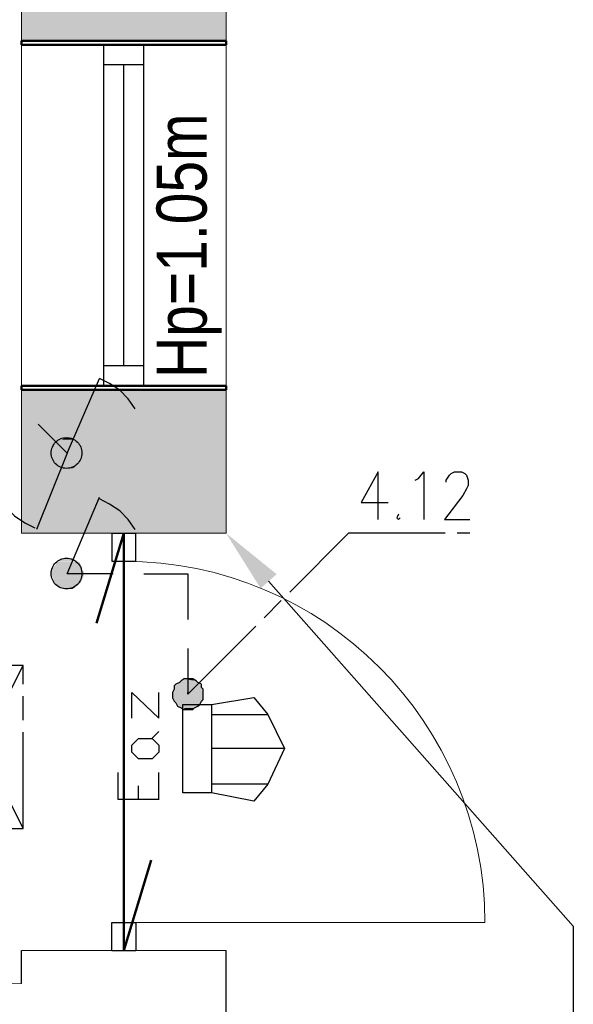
# Model space of a CAD drawing. Header units: millimetres. Extents: x 282377 to 1404227, y -783705 to 1038705.
# Tile 239 of 243: x 386963 to 387101, y 9163 to 9409. Entities that reach past the tile are written whole.
import ezdxf

# ---------------------------------------------------------------- set-up
doc = ezdxf.new("R2010")
doc.units = ezdxf.units.MM
doc.linetypes.add('ACAD_ISO08W100', pattern=[36, 24, -3, 6, -3])
doc.layers.add('!!ELEKTRYKA', color=7, linetype='Continuous')
doc.styles.add('BIKTS', font='bikromsw.shx', dxfattribs={"width": 0.85})

msp = doc.modelspace()

# ---------------------------------------------------------------- hatches: boundary and pattern name
at = {"layer": '!!ELEKTRYKA'}
h = msp.add_hatch(color=252, dxfattribs=at)
h.dxf.hatch_style = 1
h.paths.add_polyline_path([(387014.2, 9450.36), (386963.2, 9450.36), (386963.2, 9403.36), (387014.2, 9403.36)])
h = msp.add_hatch(color=252, dxfattribs=at)
h.dxf.hatch_style = 1
h.paths.add_polyline_path([(387014.2, 9316.36), (386963.2, 9316.36), (386963.2, 9280.61), (387014.2, 9280.61)])

# ---------------------------------------------------------------- linework, layer by layer
at = {"layer": '!!ELEKTRYKA', "color": 252, "lineweight": 20}
for p, q in [((387014.2, 9280.61), (387014.2, 9668.62)), ((386963.2, 9280.61), (386963.2, 9571.86)), ((386963.2, 9403.36), (387014.2, 9403.36)), ((386963.2, 9403.36), (387014.2, 9403.36)), ((386963.2, 9403.36), (387014.2, 9403.36)), ((386993.7, 9402.36), (386983.7, 9402.36)), ((386993.7, 9317.36), (386983.7, 9317.36)), ((386963.2, 9316.36), (387014.2, 9316.36)), ((386963.2, 9280.61), (387014.2, 9280.61)), ((386988.7, 9183.61), (387078.7, 9183.61)), ((386963.2, 9168.36), (386963.2, 9176.61)), ((386963.2, 9176.61), (387014.2, 9176.61)), ((386963.2, 9168.36), (386710.2, 9165.3))]:
    msp.add_line(p, q, dxfattribs=at)
at = {"layer": '!!ELEKTRYKA', "color": 252, "lineweight": 50}
for p, q in [((386963.2, 9403.36), (387014.2, 9403.36)), ((386963.2, 9402.36), (386963.2, 9403.36)), ((387014.2, 9403.36), (387014.2, 9402.36)), ((387014.2, 9402.36), (386963.2, 9402.36)), ((386963.2, 9317.36), (387014.2, 9317.36)), ((386963.2, 9316.36), (386963.2, 9317.36)), ((387014.2, 9317.36), (387014.2, 9316.36)), ((387014.2, 9316.36), (386963.2, 9316.36)), ((386988.7, 9280.61), (386981.89, 9258.15)), ((386988.7, 9176.61), (386988.7, 9280.61)), ((386995.5, 9199.07), (386988.7, 9176.61))]:
    msp.add_line(p, q, dxfattribs=at)
at = {"layer": '!!ELEKTRYKA', "color": 252}
for p, q in [((386983.7, 9317.36), (386983.7, 9402.36)), ((386993.7, 9317.36), (386993.7, 9402.36)), ((386993.7, 9397.36), (386983.7, 9397.36)), ((386988.7, 9322.36), (386988.7, 9397.36)), ((386993.7, 9322.36), (386983.7, 9322.36)), ((386985.7, 9280.61), (386991.7, 9280.61)), ((386985.7, 9280.61), (386985.7, 9273.61)), ((386991.7, 9273.61), (386991.7, 9280.61)), ((386985.7, 9273.61), (386991.7, 9273.61)), ((386985.7, 9183.61), (386991.7, 9183.61)), ((386985.7, 9176.61), (386985.7, 9183.61)), ((386991.7, 9183.61), (386991.7, 9176.61)), ((386963.2, 9168.36), (386963.2, 9176.61)), ((386985.7, 9176.61), (386991.7, 9176.61)), ((387014.2, 9168.98), (387014.2, 9176.61)), ((387014.2, 8013.62), (387014.2, 9168.98))]:
    msp.add_line(p, q, dxfattribs=at)
at = {"layer": '!!ELEKTRYKA', "color": 252, "linetype": 'ByBlock', "lineweight": -2}
msp.add_line((387100.73, 9182.68), (387100.73, 9018.67), dxfattribs=at)
at = {"layer": '!!ELEKTRYKA', "color": 5, "linetype": 'ACAD_ISO08W100', "lineweight": -3}
for points in [[(386974.62, 9300.57), (386982.68, 9319.2)], [(386991.51, 9311.59), (386989.79, 9314.12), (386987.72, 9316.24), (386985.17, 9317.94), (386982.62, 9319.21)], [(386967.37, 9307.78), (386974.55, 9300.58)], [(386974.55, 9300.58), (386966.96, 9281.53)], [(387052.07, 9295.92), (387047.83, 9288.3), (387054.6, 9288.3)], [(387052.04, 9295.93), (387052.04, 9284.07)], [(387061.36, 9293.81), (387062.18, 9294.23), (387063.47, 9295.92), (387063.47, 9284.07)], [(387069.01, 9293.37), (387069.01, 9293.8), (387069.89, 9295.06), (387070.3, 9295.49), (387071.13, 9295.91), (387072.83, 9295.91), (387073.71, 9295.49), (387074.12, 9295.06), (387074.53, 9293.8), (387074.53, 9292.52), (387074.12, 9291.68), (387073.24, 9289.98), (387068.6, 9284.05), (387074.94, 9284.05)], [(386957.64, 9289.58), (386959.36, 9287.03), (386961.44, 9284.92), (386964, 9283.22), (386966.55, 9281.96)], [(386986.06, 9270.51), (386974.62, 9270.51), (386982.68, 9289.56)], [(386991.51, 9281.53), (386989.79, 9284.07), (386987.72, 9286.19), (386985.17, 9287.88), (386982.62, 9289.15)], [(387057.14, 9285.33), (387056.73, 9284.48), (387057.14, 9284.06), (387057.56, 9284.48)], [(387004.63, 9251.89), (387004.63, 9240.46), (387044.83, 9280.68), (387074.91, 9280.68)], [(386993.66, 9270.51), (387004.67, 9270.51), (387004.67, 9259.08)], [(387004.63, 9240.46), (387004.63, 9240.89)]]:
    msp.add_lwpolyline(points, dxfattribs=at)
at = {"layer": '!!ELEKTRYKA', "color": 252, "linetype": 'ByBlock', "lineweight": -2}
msp.add_lwpolyline([(387024.79, 9268.62), (387100.73, 9182.68)], dxfattribs=at)
at = {"layer": '!!ELEKTRYKA', "color": 1, "linetype": 'ACAD_ISO08W100', "lineweight": -3}
for points in [[(386963.63, 9207.01), (386963.63, 9247.65), (386943.29, 9247.65), (386943.29, 9207.01), (386963.63, 9207.01), (386943.29, 9247.65)], [(386943.29, 9207.01), (386963.63, 9247.65)], [(386990.69, 9234.53), (386990.69, 9240.88), (386997.44, 9234.53), (386997.44, 9240.88)], [(387010.57, 9237.92), (387021.14, 9239.62), (387024.57, 9235.38)], [(387010.57, 9235.38), (387024.57, 9235.38), (387028.76, 9226.92), (387024.57, 9218.03), (387010.57, 9218.03)], [(386995.73, 9229.46), (386997.45, 9231.16)], [(387028.76, 9226.92), (387010.57, 9226.92)], [(386997.5, 9214.21), (386987.31, 9214.21), (386987.31, 9220.98)], [(386997.44, 9214.22), (386997.44, 9220.99)], [(386992.35, 9214.22), (386992.35, 9217.61)], [(387024.57, 9218.03), (387021.14, 9213.79), (387010.57, 9215.91)]]:
    msp.add_lwpolyline(points, dxfattribs=at)
at = {"layer": '!!ELEKTRYKA', "color": 5, "linetype": 'ACAD_ISO08W100', "lineweight": -3}
msp.add_lwpolyline([(387002.08, 9237.5), (387002.97, 9237.07), (387003.38, 9236.65), (387004.21, 9236.65), (387005.1, 9236.65), (387005.92, 9236.65), (387006.34, 9237.07), (387007.17, 9237.5), (387007.64, 9237.92), (387008.05, 9238.77), (387008.47, 9239.19), (387008.47, 9240.04), (387008.47, 9240.88), (387008.47, 9241.73), (387008.05, 9242.16), (387008.05, 9243), (387007.17, 9243.42), (387006.75, 9243.85), (387005.92, 9244.27), (387005.1, 9244.27), (387004.62, 9244.27), (387003.79, 9244.27), (387002.97, 9243.85), (387002.55, 9243.42), (387001.67, 9243), (387001.25, 9242.58), (387001.25, 9241.73), (387000.84, 9240.88), (387000.84, 9240.04), (387000.84, 9239.61), (387001.25, 9238.77), (387001.67, 9238.34)], close=True, dxfattribs=at)
at = {"layer": '!!ELEKTRYKA', "color": 1, "linetype": 'ACAD_ISO08W100', "lineweight": -3}
for points in [[(387010.6, 9215.9), (387003.39, 9215.9), (387003.39, 9237.92), (387010.6, 9237.92)], [(386997.44, 9227.75), (386997.44, 9226.06), (386995.79, 9224.37), (386992.41, 9224.37), (386990.69, 9226.06), (386990.69, 9227.75), (386992.41, 9229.45), (386995.79, 9229.45)]]:
    msp.add_lwpolyline(points, close=True, dxfattribs=at)
at = {"layer": '!!ELEKTRYKA', "color": 5, "linetype": 'ACAD_ISO08W100', "lineweight": -3}
for centre in [(386974.43, 9300.61), (386974.43, 9300.61), (386974.43, 9270.55), (386974.43, 9270.55)]:
    msp.add_circle(centre, 3.83, dxfattribs=at)
at = {"layer": '!!ELEKTRYKA', "color": 252, "lineweight": 20}
msp.add_arc((386988.7, 9183.61), 90, 0, 90, dxfattribs=at)
at = {"layer": '!!ELEKTRYKA', "color": 5, "linetype": 'ACAD_ISO08W100', "lineweight": -3}
for points in [[(386978, 9302.68), (386971.24, 9302.26), (386978.41, 9302.26)], [(386978, 9302.68), (386971.65, 9302.68), (386971.24, 9302.26)], [(386977.58, 9303.53), (386971.65, 9302.69), (386978, 9302.69)], [(386977.58, 9303.53), (386972.06, 9303.53), (386971.65, 9302.69)], [(386976.75, 9303.96), (386972.06, 9303.53), (386977.58, 9303.53)], [(386976.75, 9303.96), (386972.48, 9303.96), (386972.06, 9303.53)], [(386975.44, 9304.39), (386973.31, 9303.96), (386976.27, 9303.96)], [(386975.44, 9304.39), (386974.14, 9304.39), (386973.31, 9303.96)], [(386978.34, 9302.28), (386970.75, 9301.43), (386978.34, 9301.43)], [(386978.34, 9302.28), (386971.17, 9302.28), (386970.75, 9301.43)], [(386978.34, 9301.43), (386970.75, 9300.58), (386978.82, 9300.58)], [(386978.34, 9301.43), (386970.75, 9301.43), (386970.75, 9300.58)], [(386978.82, 9300.58), (386970.75, 9300.16), (386978.82, 9300.16)], [(386978.82, 9300.58), (386970.75, 9300.58), (386970.75, 9300.16)], [(386978.82, 9300.16), (386970.75, 9300.16), (386971.17, 9299.31)], [(386978.83, 9300.14), (386971.24, 9299.3), (386978.41, 9299.3)], [(386978.41, 9299.3), (386971.24, 9298.45), (386978, 9298.45)], [(386978.41, 9299.3), (386971.24, 9299.3), (386971.24, 9298.45)], [(386978, 9298.45), (386971.24, 9298.45), (386971.65, 9298.03)], [(386978, 9298.45), (386971.65, 9298.03), (386977.58, 9298.03)], [(386977.58, 9298.03), (386971.65, 9298.03), (386972.48, 9297.6)], [(386977.58, 9298.03), (386972.48, 9297.61), (386977.16, 9297.61)], [(386977.16, 9297.61), (386972.48, 9297.61), (386972.89, 9297.18)], [(386977.1, 9297.62), (386972.89, 9297.19), (386976.69, 9297.19)], [(386976.69, 9297.19), (386972.89, 9297.19), (386973.72, 9296.77)], [(386976.68, 9297.2), (386973.72, 9296.78), (386975.85, 9296.78)], [(386977.58, 9273.47), (386971.65, 9272.63), (386978, 9272.63)], [(386977.58, 9273.47), (386972.06, 9273.47), (386971.65, 9272.63)], [(386976.75, 9273.9), (386972.06, 9273.48), (386977.58, 9273.48)], [(386976.75, 9273.9), (386972.48, 9273.9), (386972.06, 9273.48)], [(386976.27, 9274.33), (386972.48, 9273.9), (386976.69, 9273.9)], [(386976.27, 9274.33), (386973.31, 9274.33), (386972.48, 9273.9)], [(386978.34, 9272.22), (386970.75, 9271.37), (386978.34, 9271.37)], [(386978.34, 9272.22), (386971.17, 9272.22), (386970.75, 9271.37)], [(386978.34, 9271.37), (386970.75, 9270.95), (386978.82, 9270.95)], [(386978.34, 9271.37), (386970.75, 9271.37), (386970.75, 9270.95)], [(386978.82, 9270.95), (386970.75, 9270.1), (386978.82, 9270.1)], [(386978.82, 9270.95), (386970.75, 9270.95), (386970.75, 9270.1)], [(386978, 9272.62), (386971.24, 9272.2), (386978.41, 9272.2)], [(386978, 9272.62), (386971.65, 9272.62), (386971.24, 9272.2)], [(386978.82, 9270.1), (386970.75, 9270.1), (386971.17, 9269.25)], [(386978.83, 9270.09), (386971.24, 9269.24), (386978.41, 9269.24)], [(386978.41, 9269.24), (386971.24, 9268.39), (386978, 9268.39)], [(386978.41, 9269.24), (386971.24, 9269.24), (386971.24, 9268.39)], [(386978, 9268.39), (386971.24, 9268.39), (386971.65, 9267.97)], [(386978, 9268.4), (386971.65, 9267.97), (386977.58, 9267.97)], [(386977.58, 9267.97), (386971.65, 9267.97), (386972.48, 9267.55)], [(386977.58, 9267.98), (386972.48, 9267.55), (386977.16, 9267.55)], [(386977.16, 9267.55), (386972.48, 9267.55), (386972.89, 9267.13)], [(386977.1, 9267.56), (386972.89, 9267.14), (386976.69, 9267.14)], [(386976.69, 9267.14), (386972.89, 9267.14), (386973.72, 9266.71)], [(386976.68, 9267.14), (386973.72, 9266.71), (386975.85, 9266.71)], [(387002.98, 9243.84), (387007.23, 9243.42), (387002.56, 9243.42)], [(387003.81, 9244.26), (387006.35, 9243.84), (387002.98, 9243.84)], [(387002.98, 9243.84), (387006.35, 9243.84), (387007.23, 9243.42)], [(387003.81, 9244.27), (387005.93, 9244.27), (387006.35, 9243.85)], [(387001.25, 9241.73), (387008.47, 9241.3), (387000.84, 9241.3)], [(387000.84, 9241.3), (387008.47, 9240.46), (387000.84, 9240.46)], [(387000.84, 9241.3), (387008.47, 9241.3), (387008.47, 9240.46)], [(387001.67, 9243), (387008.05, 9242.58), (387001.25, 9242.58)], [(387001.25, 9242.58), (387008.47, 9241.74), (387001.25, 9241.74)], [(387001.25, 9242.58), (387008.05, 9242.58), (387008.47, 9241.74)], [(387001.25, 9241.74), (387008.47, 9241.74), (387008.47, 9241.31)], [(387002.49, 9243.43), (387007.58, 9243.01), (387001.67, 9243.01)], [(387001.67, 9243.01), (387007.58, 9243.01), (387007.99, 9242.58)], [(387002.56, 9243.42), (387007.23, 9243.42), (387007.65, 9242.99)], [(387000.84, 9240.46), (387008.47, 9239.61), (387000.84, 9239.61)], [(387000.84, 9240.46), (387008.47, 9240.46), (387008.47, 9239.61)], [(387000.84, 9239.61), (387008.47, 9238.77), (387001.25, 9238.77)], [(387000.84, 9239.61), (387008.47, 9239.61), (387008.47, 9238.77)], [(387001.25, 9238.77), (387008.05, 9238.35), (387001.67, 9238.35)], [(387001.25, 9238.77), (387008.47, 9238.77), (387008.05, 9238.35)], [(387001.67, 9238.35), (387007.58, 9237.93), (387002.08, 9237.93)], [(387001.67, 9238.35), (387007.99, 9238.35), (387007.58, 9237.93)], [(387002.08, 9237.93), (387006.75, 9237.08), (387002.49, 9237.08)], [(387002.08, 9237.93), (387007.58, 9237.93), (387006.75, 9237.08)], [(387003.39, 9237.07), (387005.52, 9236.65), (387004.22, 9236.65)], [(387003.39, 9237.07), (387006.35, 9237.07), (387005.52, 9236.65)]]:
    msp.add_solid(points, dxfattribs=at)
at = {"layer": '!!ELEKTRYKA', "color": 252}
msp.add_solid([(387022.8, 9266.86), (387014.2, 9280.61), (387026.79, 9270.39)], dxfattribs=at)

# ---------------------------------------------------------------- texts
at = {"layer": '!!ELEKTRYKA', "color": 252, "style": 'BIKTS', "width": 0.85}
msp.add_text('Hp=1.05m', height=12.5, rotation=90, dxfattribs=at).set_placement((387009.36, 9319.31))

doc.saveas('drawing.dxf')
